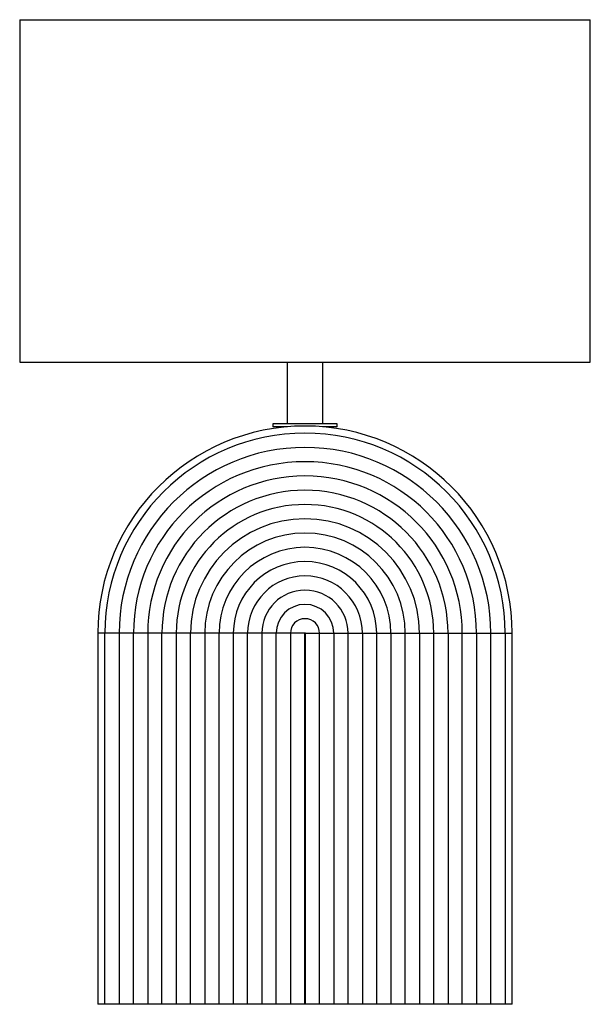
# Paper-space layout '_Posterior' of a CAD drawing. Header units: millimetres. Extents: x -200 to 200, y 0 to 690.
import ezdxf

# ---------------------------------------------------------------- set-up
doc = ezdxf.new("R2010")
doc.units = ezdxf.units.MM

psp = doc.layouts.new('_Posterior')

# ---------------------------------------------------------------- linework, layer by layer
at = {"color": 7, "linetype": 'Continuous', "lineweight": 25}
for p, q in [((-200, 690), (-200, 450)), ((-200, 690), (200, 690)), ((200, 450), (200, 690)), ((-200, 450), (200, 450)), ((-12.5, 450), (-12.5, 406.71)), ((12.5, 406.71), (12.5, 450)), ((-22.51, 406.71), (-22.51, 404.71)), ((22.51, 406.71), (-22.51, 406.71)), ((-12.5, 404.71), (-22.51, 404.71)), ((22.51, 404.71), (12.5, 404.71)), ((22.51, 404.71), (22.51, 406.71)), ((-145.25, 260), (-145.25, 0)), ((-0.25, 260), (-145.25, 260)), ((-140.25, 0), (-140.25, 260)), ((-130.25, 260), (-130.25, 0)), ((-120.25, 0), (-120.25, 260)), ((-110.25, 260), (-110.25, 0)), ((-100.25, 0), (-100.25, 260)), ((-90.25, 260), (-90.25, 0)), ((-80.25, 0), (-80.25, 260)), ((-70.25, 260), (-70.25, 0)), ((-60.25, 0), (-60.25, 260)), ((-50.25, 260), (-50.25, 0)), ((-40.25, 0), (-40.25, 260)), ((-30.25, 260), (-30.25, 0)), ((-20.25, 0), (-20.25, 260)), ((-10.25, 260), (-10.25, 0)), ((-0.25, 260), (-0.25, 0)), ((0.25, 0), (0.25, 260)), ((0.25, 260), (145.25, 260)), ((10.25, 0), (10.25, 260)), ((20.25, 260), (20.25, 0)), ((30.25, 0), (30.25, 260)), ((40.25, 260), (40.25, 0)), ((50.25, 0), (50.25, 260)), ((60.25, 260), (60.25, 0)), ((70.25, 0), (70.25, 260)), ((80.25, 260), (80.25, 0)), ((90.25, 0), (90.25, 260)), ((100.25, 260), (100.25, 0)), ((110.25, 0), (110.25, 260)), ((120.25, 260), (120.25, 0)), ((130.25, 0), (130.25, 260)), ((140.25, 260), (140.25, 0)), ((145.25, 0), (145.25, 260)), ((145.25, 0), (-145.25, 0))]:
    psp.add_line(p, q, dxfattribs=at)
for radius in [145.25, 140.25, 130.25, 120.25, 110.25, 100.25, 90.25, 80.25, 70.25, 60.25, 50.25, 40.25, 30.25, 20.25, 10.25, 0.25]:
    psp.add_arc((0, 260), radius, 0, 180, dxfattribs=at)

doc.saveas('drawing.dxf')
